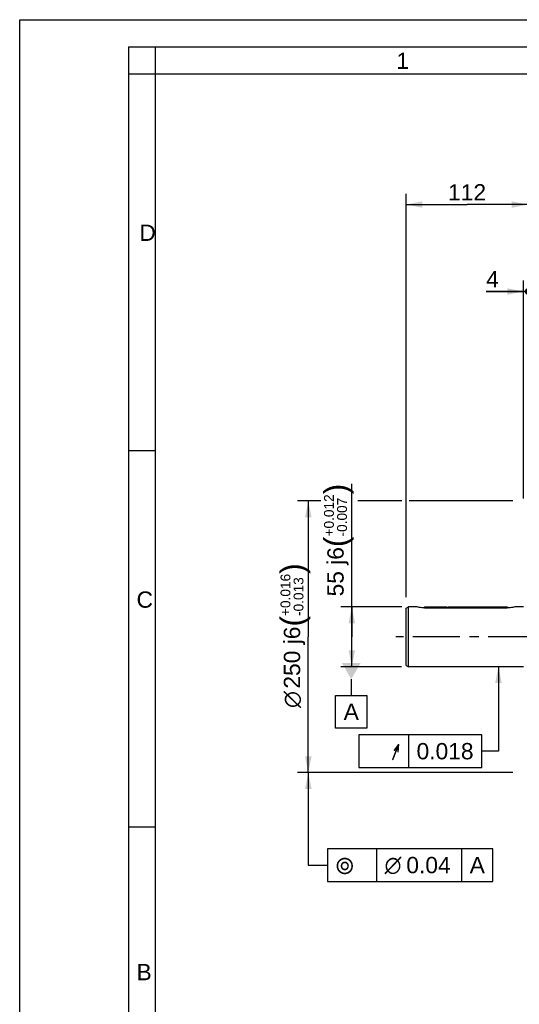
# Model space of a CAD drawing. Header units: millimetres. Extents: x 0 to 420, y 0 to 297.
# Tile 27 of 59: x 0 to 92, y 116 to 297. Entities that reach past the tile are written whole.
import ezdxf
from ezdxf.enums import TextEntityAlignment as Align

# ---------------------------------------------------------------- set-up
doc = ezdxf.new("R2010")
doc.units = ezdxf.units.MM
doc.header["$LTSCALE"] = 23.1
doc.linetypes.add('CENTER', pattern=[0.6, 0.375, -0.075, 0.075, -0.075])
doc.layers.get('0').update_dxf_attribs({"linetype": 'CONTINUOUS'})
for name, color, linetype in [('AXIS', 7, 'CONTINUOUS'), ('COMPONENTS', 7, 'CONTINUOUS'), ('DETAIL', 7, 'CONTINUOUS'), ('DIMENSION', 7, 'CONTINUOUS'), ('DPLANE', 7, 'CONTINUOUS')]:
    doc.layers.add(name, color=color, linetype=linetype)
doc.styles.get("Standard").update_dxf_attribs({"font": 'arial.ttf'})
doc.styles.add('TEXTSTYLE_2', font='arial.ttf')
doc.styles.add('TEXTSTYLE_3', font='arial.ttf')
doc.styles.add('TEXTSTYLE_4', font='gdt')
doc.dimstyles.new('DIMSTYLE_1', dxfattribs={"dimtxt": 3, "dimasz": 3, "dimexe": 0.18, "dimexo": 0.0625, "dimgap": 0.09, "dimtad": 1, "dimdec": 3, "dimlfac": 5, "dimdsep": 46, "dimtxsty": 'STANDARD', "dimblk": '_FILLED', "dimblk1": '_FILLED', "dimblk2": '_FILLED', "dimcen": 0.09, "dimadec": 0, "dimazin": 0, "dimtol": 1, "dimtp": 0.016, "dimtm": 0.013, "dimtfac": 0.6, "dimtdec": 3, "dimtofl": 0, "dimtmove": 0, "dimatfit": 3, "dimldrblk": '_FILLED', "dimfxl": 1, "dimtolj": 1, "dimarcsym": 0})
doc.dimstyles.new('DIMSTYLE_10', dxfattribs={"dimtxt": 3, "dimasz": 3, "dimexe": 0.18, "dimexo": 0.0625, "dimgap": 0.09, "dimtad": 1, "dimlfac": 5, "dimdsep": 46, "dimtxsty": 'STANDARD', "dimblk": '_FILLED', "dimblk1": '_FILLED', "dimblk2": '_FILLED', "dimcen": 0.09, "dimadec": 0, "dimazin": 0, "dimtp": 0.3, "dimtm": 0.3, "dimtfac": 1, "dimtofl": 0, "dimtmove": 0, "dimatfit": 3, "dimldrblk": '_FILLED', "dimfxl": 1, "dimtolj": 1, "dimarcsym": 0})
doc.dimstyles.new('DIMSTYLE_5', dxfattribs={"dimtxt": 3, "dimasz": 3, "dimexe": 0.18, "dimexo": 0.0625, "dimgap": 0.09, "dimtad": 1, "dimdec": 3, "dimlfac": 5, "dimdsep": 46, "dimtxsty": 'STANDARD', "dimblk": '_FILLED', "dimblk1": '_FILLED', "dimblk2": '_FILLED', "dimcen": 0.09, "dimadec": 0, "dimazin": 0, "dimtol": 1, "dimtp": 0.012, "dimtm": 0.007, "dimtfac": 0.6, "dimtdec": 3, "dimtofl": 0, "dimtmove": 0, "dimatfit": 3, "dimldrblk": '_FILLED', "dimfxl": 1, "dimtolj": 1, "dimarcsym": 0})
doc.dimstyles.new('DIMSTYLE_6', dxfattribs={"dimtxt": 3, "dimasz": 3, "dimexe": 0.18, "dimexo": 0.0625, "dimgap": 0.09, "dimtad": 1, "dimdec": 1, "dimlfac": 5, "dimdsep": 46, "dimtxsty": 'STANDARD', "dimblk": '_FILLED', "dimblk1": '_FILLED', "dimblk2": '_FILLED', "dimcen": 0.09, "dimadec": 0, "dimazin": 0, "dimtp": 0.3, "dimtm": 0.3, "dimtfac": 1, "dimtdec": 1, "dimtofl": 0, "dimtmove": 0, "dimatfit": 3, "dimldrblk": '_FILLED', "dimfxl": 1, "dimtolj": 1, "dimarcsym": 0})
doc.dimstyles.new('DIMSTYLE_7', dxfattribs={"dimtxt": 3, "dimasz": 3, "dimexe": 0.18, "dimexo": 0.0625, "dimgap": 0.09, "dimtad": 1, "dimlfac": 5, "dimdsep": 46, "dimtxsty": 'STANDARD', "dimblk": '_FILLED', "dimblk1": '_FILLED', "dimblk2": '_FILLED', "dimcen": 0.09, "dimadec": 0, "dimazin": 0, "dimtp": 0.1, "dimtm": 0.1, "dimtfac": 1, "dimtofl": 0, "dimtmove": 0, "dimatfit": 3, "dimldrblk": '_FILLED', "dimfxl": 1, "dimtolj": 1, "dimarcsym": 0})
doc.dimstyles.get("Standard").update_dxf_attribs({"dimtxt": 3, "dimasz": 3, "dimexe": 0.18, "dimexo": 0.0625, "dimgap": 0.09, "dimtad": 1, "dimdec": 3, "dimdsep": 46, "dimtxsty": 'STANDARD', "dimblk": '_FILLED', "dimblk1": '_FILLED', "dimblk2": '_FILLED', "dimcen": 0.09, "dimadec": 0, "dimazin": 0, "dimtol": 1, "dimtp": 0.001, "dimtm": 0.001, "dimtfac": 1, "dimtdec": 3, "dimtofl": 0, "dimtmove": 0, "dimatfit": 3, "dimldrblk": '_FILLED', "dimfxl": 1, "dimtolj": 1, "dimarcsym": 0})

# ---------------------------------------------------------------- blocks, each defined once
blk = doc.blocks.new('_FILLED')
at = {"color": 0, "linetype": 'BYBLOCK'}
blk.add_solid([(0, 0), (-1, 0.2), (-1, -0.2)], dxfattribs=at)
blk = doc.blocks.new('*D0')
at = {"layer": 'DIMENSION', "color": 2, "linetype": 'CONTINUOUS'}
for p, q in [((55.37, 208.47), (51.07, 208.47)), ((53.07, 208.47), (53.07, 183.47)), ((70.24, 208.47), (62.19, 208.47)), ((90.67, 208.47), (71.63, 208.47)), ((53.07, 158.47), (53.07, 183.47)), ((90.67, 158.47), (51.07, 158.47))]:
    blk.add_line(p, q, dxfattribs=at)
at = {"layer": 'DIMENSION', "color": 2, "linetype": 'CONTINUOUS', "xscale": 3, "yscale": 3, "zscale": 3}
for p, rotation in [((53.07, 208.47), 90), ((53.07, 158.47), 270)]:
    blk.add_blockref('_FILLED', p, dxfattribs=dict(at, rotation=rotation))
at = {"layer": 'DIMENSION', "color": 2, "linetype": 'CONTINUOUS'}
for s, height, p in [(')', 4.2, (52.17, 196.02)), ('(', 4.2, (52.17, 186.32)), ('250 j6', 3, (51.57, 179.64))]:
    blk.add_text(s, height=height, rotation=90, dxfattribs=at).set_placement(p, align=Align.CENTER)
for s, height, style, p in [('+0.016', 1.8, 'TEXTSTYLE_3', (49.77, 191.17)), ('-0.013', 1.8, 'TEXTSTYLE_3', (52.17, 190.86)), ('n', 3, 'TEXTSTYLE_4', (51.57, 171.93))]:
    blk.add_text(s, height=height, rotation=90, dxfattribs=dict(at, style=style)).set_placement(p, align=Align.CENTER)
blk = doc.blocks.new('*D4')
at = {"layer": 'DIMENSION', "color": 2, "linetype": 'CONTINUOUS'}
for p, q in [((61.07, 183.47), (61.07, 211.62)), ((70.29, 188.97), (59.07, 188.97)), ((61.07, 188.97), (61.07, 183.47)), ((61.07, 177.97), (61.07, 183.47)), ((70.23, 177.97), (59.07, 177.97))]:
    blk.add_line(p, q, dxfattribs=at)
at = {"layer": 'DIMENSION', "color": 2, "linetype": 'CONTINUOUS', "xscale": 3, "yscale": 3, "zscale": 3}
for p, rotation in [((61.07, 188.97), 90), ((61.07, 177.97), 270)]:
    blk.add_blockref('_FILLED', p, dxfattribs=dict(at, rotation=rotation))
at = {"layer": 'DIMENSION', "color": 2, "linetype": 'CONTINUOUS'}
for s, height, p in [(')', 4.2, (60.17, 209.67)), ('(', 4.2, (60.17, 199.96)), ('55 j6', 3, (59.57, 190.89))]:
    blk.add_text(s, height=height, rotation=90, dxfattribs=at).set_placement(p)
at = {"layer": 'DIMENSION', "color": 2, "linetype": 'CONTINUOUS', "style": 'TEXTSTYLE_3'}
for s, p in [('+0.012', (57.77, 201.92)), ('-0.007', (60.17, 201.92))]:
    blk.add_text(s, height=1.8, rotation=90, dxfattribs=at).set_placement(p)
blk = doc.blocks.new('*D5')
at = {"layer": 'DIMENSION', "color": 2, "linetype": 'CONTINUOUS'}
for p, q in [((71.07, 190.73), (71.07, 264.99)), ((93.47, 212.98), (93.47, 264.99)), ((71.07, 262.99), (82.27, 262.99)), ((93.47, 262.99), (82.27, 262.99))]:
    blk.add_line(p, q, dxfattribs=at)
at = {"layer": 'DIMENSION', "color": 2, "linetype": 'CONTINUOUS', "xscale": 3, "yscale": 3, "zscale": 3, "rotation": 180}
blk.add_blockref('_FILLED', (71.07, 262.99), dxfattribs=at)
at = {"layer": 'DIMENSION', "color": 2, "linetype": 'CONTINUOUS', "xscale": 3, "yscale": 3, "zscale": 3}
blk.add_blockref('_FILLED', (93.47, 262.99), dxfattribs=at)
at = {"layer": 'DIMENSION', "color": 2, "linetype": 'CONTINUOUS', "insert": (82.27, 266.74), "char_height": 3, "width": 6.9926, "attachment_point": 2, "line_spacing_factor": 0.9}
blk.add_mtext('112', dxfattribs=at)
blk = doc.blocks.new('_DOT')
at = {"color": 0, "linetype": 'BYBLOCK'}
blk.add_line((-0.2, 0), (-1, 0), dxfattribs=at)
at = {"color": 0, "linetype": 'BYBLOCK', "const_width": 0.2}
blk.add_lwpolyline([(-0.1, 0, 1), (0.1, 0, 1)], format="xyb", close=True, dxfattribs=at)
blk = doc.blocks.new('*D6')
at = {"layer": 'DIMENSION', "color": 2, "linetype": 'CONTINUOUS'}
for p, q in [((92.67, 208.91), (92.67, 248.99)), ((93.47, 211.02), (93.47, 248.99)), ((92.67, 246.99), (85.76, 246.99)), ((85.76, 246.99), (93.07, 246.99)), ((99.47, 246.99), (93.07, 246.99)), ((93.47, 246.99), (99.47, 246.99))]:
    blk.add_line(p, q, dxfattribs=at)
at = {"layer": 'DIMENSION', "color": 2, "linetype": 'CONTINUOUS', "xscale": 3, "yscale": 3, "zscale": 3}
blk.add_blockref('_FILLED', (92.67, 246.99), dxfattribs=at)
at = {"layer": 'DIMENSION', "color": 2, "linetype": 'CONTINUOUS', "xscale": 3, "yscale": 3, "zscale": 3, "rotation": 180}
blk.add_blockref('_DOT', (93.47, 246.99), dxfattribs=at)
at = {"layer": 'DIMENSION', "color": 2, "linetype": 'CONTINUOUS', "insert": (88.09, 250.74), "char_height": 3, "width": 2.3309, "attachment_point": 3, "line_spacing_factor": 0.9}
blk.add_mtext('4', dxfattribs=at)
blk = doc.blocks.new('*D16')
at = {"layer": 'DIMENSION', "color": 2, "linetype": 'CONTINUOUS'}
for p, q in [((93.47, 210.65), (93.47, 248.99)), ((100.47, 210.63), (100.47, 248.99)), ((93.47, 246.99), (87.47, 246.99)), ((87.47, 246.99), (96.97, 246.99)), ((108.92, 246.99), (96.97, 246.99)), ((100.47, 246.99), (108.92, 246.99))]:
    blk.add_line(p, q, dxfattribs=at)
at = {"layer": 'DIMENSION', "color": 2, "linetype": 'CONTINUOUS', "xscale": 3, "yscale": 3, "zscale": 3}
blk.add_blockref('_DOT', (93.47, 246.99), dxfattribs=at)
at = {"layer": 'DIMENSION', "color": 2, "linetype": 'CONTINUOUS', "xscale": 3, "yscale": 3, "zscale": 3, "rotation": 180}
blk.add_blockref('_FILLED', (100.47, 246.99), dxfattribs=at)
at = {"layer": 'DIMENSION', "color": 2, "linetype": 'CONTINUOUS', "insert": (104.26, 250.74), "char_height": 3, "width": 4.6617, "attachment_point": 1, "line_spacing_factor": 0.9}
blk.add_mtext('35', dxfattribs=at)

msp = doc.modelspace()

# ---------------------------------------------------------------- linework, layer by layer
at = {"color": 2, "linetype": 'CONTINUOUS'}
for p, q in [((0, 0), (0, 297)), ((0, 297), (420, 297)), ((20, 292), (20, 5)), ((20, 292), (415, 292)), ((25, 287), (25, 292)), ((25, 287), (20, 287)), ((20, 217.75), (25, 217.75)), ((20, 148.5), (25, 148.5))]:
    msp.add_line(p, q, dxfattribs=at)
at = {"color": 7, "linetype": 'CONTINUOUS'}
for p in [(25, 10), (410, 287)]:
    msp.add_line(p, (25, 287), dxfattribs=at)
at = {"layer": 'AXIS', "color": 2, "linetype": 'CENTER'}
msp.add_line((94.82275, 183.46531), (69.14752, 183.46531), dxfattribs=at)
at = {"layer": 'COMPONENTS', "color": 7, "linetype": 'CONTINUOUS'}
for p, q in [((71.06875, 188.73437), (71.46875, 188.96531)), ((71.06875, 178.19625), (71.06875, 188.73437)), ((71.46875, 177.96531), (71.46875, 188.96531)), ((73.06875, 188.96531), (71.46875, 188.96531)), ((74.46875, 188.96531), (78.24875, 188.96531)), ((74.46875, 188.96528), (74.46875, 188.78414)), ((74.46875, 188.78414), (89.66875, 188.78414)), ((78.24875, 188.96531), (78.25996, 188.96434)), ((79.07703, 188.9643), (79.08875, 188.96531)), ((79.08875, 188.96531), (79.08859, 188.96529)), ((79.08875, 188.96531), (89.66875, 188.96531)), ((89.66875, 188.96528), (89.66875, 188.78414)), ((92.67275, 188.96531), (91.06875, 188.96531)), ((71.06875, 178.19625), (71.46875, 177.96531)), ((92.67275, 177.96531), (71.46875, 177.96531))]:
    msp.add_line(p, q, dxfattribs=at)
for centre, radius, start, end in [((78.67, 193.77548), 4.82858, 265.1286744, 269.98512), ((78.66838, 193.75453), 4.80764, 270.004314, 274.8760109)]:
    msp.add_arc(centre, radius, start, end, dxfattribs=at)
for points, knots in [([(74.46875, 188.78414), (74.13738, 188.78414), (73.66505, 188.82944), (73.20412, 188.93065), (73.06875, 188.96531)], [0, 0, 0, 0, 0.703078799, 1, 1, 1, 1]), ([(91.06875, 188.96531), (90.93337, 188.93065), (90.47244, 188.82944), (90.00011, 188.78414), (89.66875, 188.78414)], [0, 0, 0, 0, 0.296920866, 1, 1, 1, 1])]:
    msp.add_open_spline(points, degree=3, knots=knots, dxfattribs=at)
at = {"layer": 'DETAIL', "color": 2, "linetype": 'CONTINUOUS'}
for p, q in [((71.48045, 165.42333), (71.48045, 159.42333)), ((65.59393, 144.46531), (65.59393, 138.46531)), ((81.24635, 144.46531), (81.24635, 138.46531))]:
    msp.add_line(p, q, dxfattribs=at)
for points in [[(62.35545, 159.42333), (84.96372, 159.42333), (84.96372, 165.42333)], [(84.96372, 165.42333), (62.35545, 165.42333), (62.35545, 159.42333)], [(56.59393, 138.46531), (87.03445, 138.46531), (87.03445, 144.46531)], [(87.03445, 144.46531), (56.59393, 144.46531), (56.59393, 138.46531)]]:
    msp.add_lwpolyline(points, dxfattribs=at)
at = {"layer": 'DPLANE', "color": 2, "linetype": 'CONTINUOUS'}
for p, q in [((60.96834, 175.66531), (60.96834, 172.68451)), ((58.07429, 166.68451), (58.07429, 172.68451)), ((58.07429, 172.68451), (63.86239, 172.68451)), ((63.86239, 172.68451), (63.86239, 166.68451)), ((63.86239, 166.68451), (58.07429, 166.68451))]:
    msp.add_line(p, q, dxfattribs=at)
msp.add_solid([(62.70039, 178.66531), (59.23629, 178.66531), (60.96834, 175.66531)], dxfattribs=at)

# ---------------------------------------------------------------- texts
at = {"color": 2, "linetype": 'CONTINUOUS', "char_height": 3, "attachment_point": 1, "line_spacing_factor": 0.9, "style": 'TEXTSTYLE_2'}
for s, insert, width in [('1', (69.27205, 290.95221), 2.330855), ('D', (22.00079, 259.30541), 3.0223048), ('C', (21.4816, 191.81181), 3.0223048), ('B', (21.4816, 123.27986), 2.7881041)]:
    msp.add_mtext(s, dxfattribs=dict(at, insert=insert, width=width))
at = {"layer": 'DETAIL', "color": 2, "linetype": 'CONTINUOUS', "style": 'TEXTSTYLE_4'}
msp.add_text('h', height=3, dxfattribs=at).set_placement((69.98045, 160.92333), align=Align.RIGHT)
at = {"layer": 'DETAIL', "color": 2, "linetype": 'CONTINUOUS'}
msp.add_text('0.018', height=3, dxfattribs=at).set_placement((83.46372, 160.92333), align=Align.RIGHT)
at = {"layer": 'DETAIL', "color": 2, "linetype": 'CONTINUOUS', "style": 'TEXTSTYLE_4'}
for s, p in [('r', (58.09393, 139.96531)), ('n', (67.09393, 139.96531))]:
    msp.add_text(s, height=3, dxfattribs=at).set_placement(p)
at = {"layer": 'DETAIL', "color": 2, "linetype": 'CONTINUOUS'}
for s, p in [('0.04', (71.09393, 139.96531)), ('A', (82.74635, 139.96531))]:
    msp.add_text(s, height=3, dxfattribs=at).set_placement(p)
at = {"layer": 'DPLANE', "color": 2, "linetype": 'CONTINUOUS', "insert": (59.57429, 171.18451), "char_height": 3, "width": 2.7881041, "attachment_point": 1, "line_spacing_factor": 0.9}
msp.add_mtext('A', dxfattribs=at)

# ---------------------------------------------------------------- dimensions: what is measured, and where the dimension line sits
at = {"layer": 'DIMENSION', "color": 2, "linetype": 'CONTINUOUS'}
dim = msp.add_linear_dim(base=(93.47275, 262.99024), p1=(71.06875, 190.73437), p2=(93.47275, 212.97925), dimstyle='DIMSTYLE_6', dxfattribs=at)
dim.commit()
dim.dimension.update_dxf_attribs({"geometry": '*D5', "text_midpoint": (78.77446, 265.24024), "dimtype": 160})
dim = msp.add_linear_dim(base=(93.47275, 246.99024), p1=(92.67275, 208.90605), p2=(93.47275, 211.01726), dimstyle='DIMSTYLE_7', override={"dimblk2": 'DOT', "dimsah": 1}, dxfattribs=at)
dim.commit()
dim.dimension.update_dxf_attribs({"geometry": '*D6', "text_midpoint": (84.59425, 249.24024), "dimtype": 160})
for base, p1, p2, angle, dimstyle, override, picture, middle in [((93.47275, 246.99024), (100.47275, 210.63404), (93.47275, 210.64883), 180, 'DIMSTYLE_10', {"dimblk2": 'DOT', "dimsah": 1}, '*D16', (106.58617, 249.24024)), ((61.06874, 188.96531), (70.23478, 177.96531), (70.29296, 188.96531), 90, 'DIMSTYLE_5', {"dimpost": '<>j6'}, '*D4', (58.06874, 201.25459))]:
    dim = msp.add_linear_dim(base=base, p1=p1, p2=p2, angle=angle, dimstyle=dimstyle, override=override, dxfattribs=at)
    dim.commit()
    dim.dimension.update_dxf_attribs({"geometry": picture, "text_midpoint": middle, "dimtype": 160})
dim = msp.add_linear_dim(base=(53.06874, 158.46531), p1=(90.67275, 208.46531), p2=(90.67275, 158.46531), angle=270, text='%%c<>', dimstyle='DIMSTYLE_1', override={"dimpost": '<>j6'}, dxfattribs=at)
dim.commit()
dim.dimension.update_dxf_attribs({"geometry": '*D0', "text_midpoint": (51.26537, 182.13511), "dimtype": 160})

# ---------------------------------------------------------------- leaders
at = {"layer": 'DETAIL', "color": 2, "linetype": 'CONTINUOUS'}
for points in [[(88.03488, 177.96531), (88.03488, 162.42333), (84.96372, 162.42333)], [(53.06874, 158.46531), (53.06874, 141.46531), (56.59393, 141.46531)]]:
    msp.add_leader(points, dimstyle='STANDARD', override={"dimtad": 0}, dxfattribs=at)

doc.saveas('drawing.dxf')
